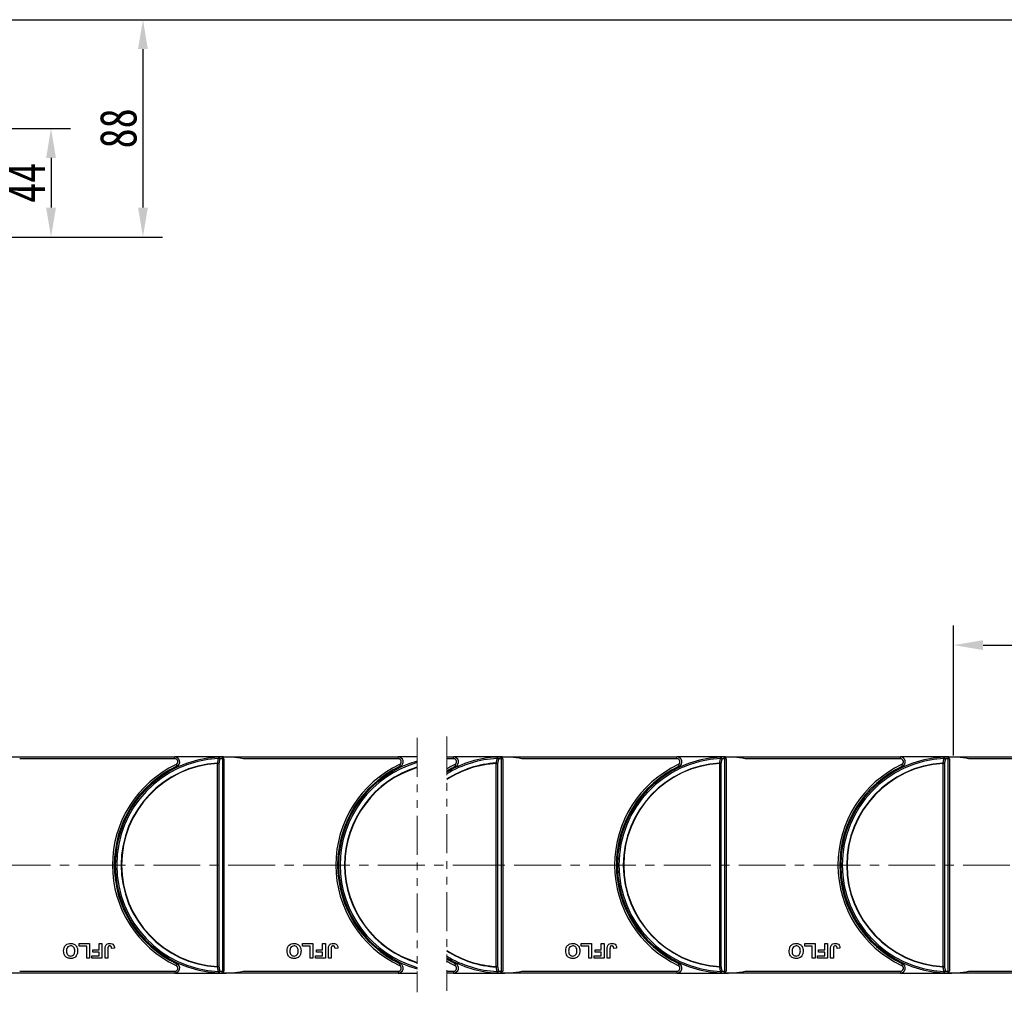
# Model space of a CAD drawing. Header units: millimetres. Extents: x -1374 to 811, y -432 to 1099.
# Tile 25 of 53: x -33 to 368, y 358 to 755. Entities that reach past the tile are written whole.
import ezdxf

# ---------------------------------------------------------------- set-up
doc = ezdxf.new("R2010")
doc.units = ezdxf.units.MM
doc.linetypes.add('CENTERX2', pattern=[20.32, 12.7, -2.54, 2.54, -2.54])
doc.linetypes.add('PHANTOM2', pattern=[31.75, 15.875, -3.175, 3.175, -3.175, 3.175, -3.175])
doc.styles.get("Standard").update_dxf_attribs({"font": '仿宋_GB2312.ttf', "width": 0.8})
doc.dimstyles.new('ISO-60.1', dxfattribs={"dimtxt": 15, "dimasz": 12, "dimexe": 8, "dimexo": 0.625, "dimgap": 2.5, "dimtad": 1, "dimdsep": 46, "dimtxsty": 'Standard', "dimcen": 2.5, "dimadec": 0, "dimazin": 0, "dimtfac": 1, "dimtmove": 0, "dimatfit": 3, "dimfxl": 0, "dimarcsym": 0})

# ---------------------------------------------------------------- blocks, each defined once
blk = doc.blocks.new('*D3908')
at = {"color": 0, "lineweight": -2}
for p, q in [((-82.04, 754.57), (24.99, 754.57)), ((16.99, 742.57), (16.99, 678.04)), ((-82.04, 666.04), (24.99, 666.04))]:
    blk.add_line(p, q, dxfattribs=at)
at = {"color": 0, "lineweight": 9}
for points in [[(14.99, 742.57), (18.99, 742.57), (16.99, 754.57)], [(14.99, 678.04), (18.99, 678.04), (16.99, 666.04)]]:
    blk.add_solid(points, dxfattribs=at)
at = {"layer": 'Defpoints', "color": 0, "lineweight": 9}
for p in [(-82.66, 754.57), (-82.66, 666.04), (16.99, 666.04)]:
    blk.add_point(p, dxfattribs=at)
at = {"color": 0, "lineweight": 9, "insert": (6.99, 710.31), "char_height": 15, "attachment_point": 5, "rotation": 90}
blk.add_mtext('88', dxfattribs=at)
blk = doc.blocks.new('*D3909')
at = {"color": 0, "lineweight": -2}
for p, q in [((-57.74, 710.31), (-12.45, 710.31)), ((-20.45, 698.31), (-20.45, 678.04)), ((-57.74, 666.04), (-12.45, 666.04))]:
    blk.add_line(p, q, dxfattribs=at)
at = {"color": 0, "lineweight": 9}
for points in [[(-22.45, 698.31), (-18.45, 698.31), (-20.45, 710.31)], [(-22.45, 678.04), (-18.45, 678.04), (-20.45, 666.04)]]:
    blk.add_solid(points, dxfattribs=at)
at = {"layer": 'Defpoints', "color": 0, "lineweight": 9}
for p in [(-58.37, 710.31), (-58.37, 666.04), (-20.45, 666.04)]:
    blk.add_point(p, dxfattribs=at)
at = {"color": 0, "lineweight": 9, "insert": (-30.45, 688.17), "char_height": 15, "attachment_point": 5, "rotation": 90}
blk.add_mtext('44', dxfattribs=at)
blk = doc.blocks.new('*D3911')
at = {"color": 0, "lineweight": -2}
for p, q in [((347.21, 454.91), (347.21, 507.87)), ((438.21, 454.91), (438.21, 507.87)), ((359.21, 499.87), (426.21, 499.87))]:
    blk.add_line(p, q, dxfattribs=at)
at = {"color": 0, "lineweight": 9}
for points in [[(359.21, 501.87), (359.21, 497.87), (347.21, 499.87)], [(426.21, 501.87), (426.21, 497.87), (438.21, 499.87)]]:
    blk.add_solid(points, dxfattribs=at)
at = {"layer": 'Defpoints', "color": 0, "lineweight": 9}
for p in [(438.21, 499.87), (347.21, 454.28), (438.21, 454.28)]:
    blk.add_point(p, dxfattribs=at)
at = {"color": 0, "lineweight": 9, "insert": (392.71, 509.87), "char_height": 15, "attachment_point": 5}
blk.add_mtext('91', dxfattribs=at)
blk = doc.blocks.new('*D3913')
at = {"color": 0, "lineweight": -2}
for p, q in [((-31.24, 754.57), (662.62, 754.57)), ((654.62, 742.57), (654.62, 378.06)), ((564.37, 366.06), (662.62, 366.06))]:
    blk.add_line(p, q, dxfattribs=at)
at = {"color": 0, "lineweight": 9}
for points in [[(652.62, 742.57), (656.62, 742.57), (654.62, 754.57)], [(652.62, 378.06), (656.62, 378.06), (654.62, 366.06)]]:
    blk.add_solid(points, dxfattribs=at)
at = {"layer": 'Defpoints', "color": 0, "lineweight": 9}
for p in [(-31.86, 754.57), (563.75, 366.06), (654.62, 366.06)]:
    blk.add_point(p, dxfattribs=at)
at = {"color": 0, "lineweight": 9, "insert": (644.62, 560.32), "char_height": 15, "attachment_point": 5, "rotation": 90}
blk.add_mtext('2R+88', dxfattribs=at)

msp = doc.modelspace()

# ---------------------------------------------------------------- linework, layer by layer
at = {"color": 3, "linetype": 'PHANTOM2', "lineweight": 9}
for p, q in [((128.733, 462.165), (128.732, 358.492)), ((140.779, 462.728), (140.777, 359.054))]:
    msp.add_line(p, q, dxfattribs=at)
at = {"color": 7, "linetype": 'Continuous', "lineweight": 25}
for p, q in [((-40.992, 454.329), (29.976, 454.329)), ((29.976, 453.579), (-33.213, 453.579)), ((29.976, 453.579), (29.976, 454.329)), ((49.698, 454.329), (29.976, 454.329)), ((49.85, 453.736), (49.248, 454.185)), ((49.478, 367.085), (49.478, 453.572)), ((49.698, 454.329), (50.008, 454.329)), ((49.853, 453.579), (50.008, 453.579)), ((50.008, 454.329), (120.976, 454.329)), ((50.008, 454.329), (50.008, 454.327)), ((50.008, 453.579), (50.008, 367.079)), ((120.976, 453.579), (57.787, 453.579)), ((120.976, 453.579), (120.976, 454.329)), ((128.733, 454.329), (120.976, 454.329)), ((140.779, 454.329), (143.512, 454.329)), ((143.512, 453.579), (140.779, 453.579)), ((143.512, 453.579), (143.512, 454.329)), ((163.234, 454.329), (143.512, 454.329)), ((163.386, 453.736), (162.784, 454.185)), ((163.015, 367.085), (163.015, 453.572)), ((163.234, 454.329), (163.545, 454.329)), ((163.39, 453.579), (163.545, 453.579)), ((163.545, 454.329), (234.512, 454.329)), ((163.545, 454.329), (163.545, 454.327)), ((163.545, 453.579), (163.545, 367.079)), ((234.512, 453.579), (171.324, 453.579)), ((234.512, 453.579), (234.512, 454.329)), ((254.234, 454.329), (234.512, 454.329)), ((254.386, 453.736), (253.784, 454.185)), ((254.015, 367.085), (254.015, 453.572)), ((254.234, 454.329), (254.545, 454.329)), ((254.39, 453.579), (254.545, 453.579)), ((254.545, 454.329), (325.512, 454.329)), ((254.545, 454.329), (254.545, 454.327)), ((254.545, 453.579), (254.545, 367.079)), ((325.512, 453.579), (262.324, 453.579)), ((325.512, 453.579), (325.512, 454.329)), ((345.234, 454.329), (325.512, 454.329)), ((345.386, 453.736), (344.784, 454.185)), ((345.015, 367.085), (345.015, 453.572)), ((345.234, 454.329), (345.545, 454.329)), ((345.39, 453.579), (345.545, 453.579)), ((345.545, 454.329), (416.512, 454.329)), ((345.545, 454.329), (345.545, 454.327)), ((345.545, 453.579), (345.545, 367.079)), ((416.512, 453.579), (353.324, 453.579)), ((47.387, 368.967), (47.387, 451.69)), ((47.387, 451.69), (47.917, 451.69)), ((47.917, 451.69), (47.917, 368.967)), ((160.924, 368.967), (160.924, 451.69)), ((160.924, 451.69), (161.454, 451.69)), ((161.454, 451.69), (161.454, 368.967)), ((251.924, 368.967), (251.924, 451.69)), ((251.924, 451.69), (252.454, 451.69)), ((252.454, 451.69), (252.454, 368.967)), ((342.924, 368.967), (342.924, 451.69)), ((342.924, 451.69), (343.454, 451.69)), ((343.454, 451.69), (343.454, 368.967)), ((6.307, 417.629), (5.902, 417.629)), ((97.307, 417.629), (96.902, 417.629)), ((210.844, 417.629), (210.439, 417.629)), ((301.844, 417.629), (301.439, 417.629)), ((5.902, 403.029), (6.307, 403.029)), ((96.902, 403.029), (97.307, 403.029)), ((210.439, 403.029), (210.844, 403.029)), ((301.439, 403.029), (301.844, 403.029)), ((-8.995, 377.329), (-8.995, 378.329)), ((-8.995, 378.329), (-4.765, 378.329)), ((-5.919, 377.329), (-8.995, 377.329)), ((-5.919, 372.329), (-5.919, 377.329)), ((-4.765, 378.329), (-4.765, 372.329)), ((-0.842, 378.329), (0.312, 378.329)), ((-0.842, 375.79), (-0.842, 378.329)), ((0.312, 378.329), (0.312, 372.329)), ((82.005, 377.329), (82.005, 378.329)), ((82.005, 378.329), (86.235, 378.329)), ((85.081, 377.329), (82.005, 377.329)), ((85.081, 372.329), (85.081, 377.329)), ((86.235, 378.329), (86.235, 372.329)), ((90.158, 375.79), (90.158, 378.329)), ((90.158, 378.329), (91.312, 378.329)), ((91.312, 378.329), (91.312, 372.329)), ((195.541, 377.329), (195.541, 378.329)), ((195.541, 378.329), (199.772, 378.329)), ((198.618, 377.329), (195.541, 377.329)), ((198.618, 372.329), (198.618, 377.329)), ((199.772, 378.329), (199.772, 372.329)), ((203.695, 375.79), (203.695, 378.329)), ((203.695, 378.329), (204.849, 378.329)), ((204.849, 378.329), (204.849, 372.329)), ((286.541, 377.329), (286.541, 378.329)), ((286.541, 378.329), (290.772, 378.329)), ((289.618, 377.329), (286.541, 377.329)), ((289.618, 372.329), (289.618, 377.329)), ((290.772, 378.329), (290.772, 372.329)), ((294.695, 375.79), (294.695, 378.329)), ((294.695, 378.329), (295.849, 378.329)), ((295.849, 378.329), (295.849, 372.329)), ((-3.765, 372.329), (-3.765, 373.329)), ((-3.765, 373.329), (-0.842, 373.329)), ((-3.38, 374.79), (-3.38, 375.79)), ((-3.38, 375.79), (-0.842, 375.79)), ((-0.842, 374.79), (-3.38, 374.79)), ((-0.842, 373.329), (-0.842, 374.79)), ((1.543, 372.329), (1.543, 376.111)), ((2.697, 376.212), (2.697, 372.329)), ((5.389, 376.405), (4.235, 376.329)), ((87.235, 372.329), (87.235, 373.329)), ((87.235, 373.329), (90.158, 373.329)), ((87.62, 374.79), (87.62, 375.79)), ((87.62, 375.79), (90.158, 375.79)), ((90.158, 374.79), (87.62, 374.79)), ((90.158, 373.329), (90.158, 374.79)), ((92.543, 372.329), (92.543, 376.111)), ((93.697, 376.212), (93.697, 372.329)), ((96.389, 376.405), (95.235, 376.329)), ((200.772, 373.329), (203.695, 373.329)), ((200.772, 372.329), (200.772, 373.329)), ((201.157, 375.79), (203.695, 375.79)), ((201.157, 374.79), (201.157, 375.79)), ((203.695, 374.79), (201.157, 374.79)), ((203.695, 373.329), (203.695, 374.79)), ((206.08, 372.329), (206.08, 376.111)), ((207.234, 376.212), (207.234, 372.329)), ((209.926, 376.405), (208.772, 376.329)), ((291.772, 373.329), (294.695, 373.329)), ((291.772, 372.329), (291.772, 373.329)), ((292.157, 374.79), (292.157, 375.79)), ((292.157, 375.79), (294.695, 375.79)), ((294.695, 374.79), (292.157, 374.79)), ((294.695, 373.329), (294.695, 374.79)), ((297.08, 372.329), (297.08, 376.111)), ((298.234, 376.212), (298.234, 372.329)), ((300.926, 376.405), (299.772, 376.329)), ((-4.765, 372.329), (-5.919, 372.329)), ((0.312, 372.329), (-3.765, 372.329)), ((2.697, 372.329), (1.543, 372.329)), ((86.235, 372.329), (85.081, 372.329)), ((91.312, 372.329), (87.235, 372.329)), ((93.697, 372.329), (92.543, 372.329)), ((199.772, 372.329), (198.618, 372.329)), ((204.849, 372.329), (200.772, 372.329)), ((207.234, 372.329), (206.08, 372.329)), ((290.772, 372.329), (289.618, 372.329)), ((295.849, 372.329), (291.772, 372.329)), ((298.234, 372.329), (297.08, 372.329)), ((29.976, 366.329), (-40.992, 366.329)), ((-33.213, 367.079), (29.976, 367.079)), ((29.976, 367.079), (29.976, 366.329)), ((29.976, 366.329), (49.698, 366.329)), ((47.917, 368.967), (47.387, 368.967)), ((50.008, 366.329), (49.698, 366.329)), ((49.853, 367.079), (50.008, 367.079)), ((50.008, 366.33), (50.008, 366.329)), ((120.976, 366.329), (50.008, 366.329)), ((57.787, 367.079), (120.976, 367.079)), ((120.976, 367.079), (120.976, 366.329)), ((120.976, 366.329), (128.732, 366.329)), ((140.778, 367.079), (143.512, 367.079)), ((143.512, 366.329), (140.778, 366.329)), ((143.512, 367.079), (143.512, 366.329)), ((143.512, 366.329), (163.234, 366.329)), ((161.454, 368.967), (160.924, 368.967)), ((163.545, 366.329), (163.234, 366.329)), ((163.39, 367.079), (163.545, 367.079)), ((163.545, 366.33), (163.545, 366.329)), ((234.512, 366.329), (163.545, 366.329)), ((171.324, 367.079), (234.512, 367.079)), ((234.512, 367.079), (234.512, 366.329)), ((234.512, 366.329), (254.234, 366.329)), ((252.454, 368.967), (251.924, 368.967)), ((254.545, 366.329), (254.234, 366.329)), ((254.39, 367.079), (254.545, 367.079)), ((254.545, 366.33), (254.545, 366.329)), ((325.512, 366.329), (254.545, 366.329)), ((262.324, 367.079), (325.512, 367.079)), ((325.512, 367.079), (325.512, 366.329)), ((325.512, 366.329), (345.234, 366.329)), ((343.454, 368.967), (342.924, 368.967)), ((345.545, 366.329), (345.234, 366.329)), ((345.39, 367.079), (345.545, 367.079)), ((345.545, 366.33), (345.545, 366.329)), ((416.512, 366.329), (345.545, 366.329)), ((353.324, 367.079), (416.512, 367.079))]:
    msp.add_line(p, q, dxfattribs=at)
at = {"color": 1, "linetype": 'CENTERX2', "lineweight": 13, "ltscale": 1.5}
for p, q in [((-313.992, 410.329), (162.491, 410.329)), ((583.53, 410.329), (149.543, 410.329))]:
    msp.add_line(p, q, dxfattribs=at)
at = {"color": 7, "linetype": 'Continuous', "lineweight": 25, "flags": 128}
for points in [[(47.718, 454.284), (47.719, 454.273), (47.72, 454.24), (47.723, 454.187), (47.726, 454.114), (47.73, 454.025), (47.735, 453.92), (47.74, 453.805), (47.745, 453.682)], [(161.255, 454.284), (161.255, 454.273), (161.257, 454.24), (161.259, 454.187), (161.262, 454.114), (161.267, 454.025), (161.271, 453.92), (161.276, 453.805), (161.282, 453.682)], [(252.255, 454.284), (252.255, 454.273), (252.257, 454.24), (252.259, 454.187), (252.262, 454.114), (252.267, 454.025), (252.271, 453.92), (252.276, 453.805), (252.282, 453.682)], [(343.255, 454.284), (343.255, 454.273), (343.257, 454.24), (343.259, 454.187), (343.262, 454.114), (343.267, 454.025), (343.271, 453.92), (343.276, 453.805), (343.282, 453.682)], [(30.507, 451.197), (30.569, 451.065), (30.629, 450.937), (30.684, 450.82), (30.732, 450.717), (30.772, 450.633), (30.801, 450.57), (30.82, 450.531), (30.826, 450.518)], [(47.379, 451.837), (47.38, 451.818), (47.381, 451.8), (47.382, 451.782), (47.383, 451.764), (47.384, 451.745), (47.385, 451.727), (47.386, 451.708), (47.387, 451.69)], [(121.507, 451.197), (121.569, 451.065), (121.629, 450.937), (121.684, 450.82), (121.732, 450.717), (121.772, 450.633), (121.801, 450.57), (121.82, 450.531), (121.826, 450.518)], [(144.044, 451.197), (144.106, 451.065), (144.166, 450.937), (144.221, 450.82), (144.269, 450.717), (144.309, 450.633), (144.338, 450.57), (144.356, 450.531), (144.362, 450.518)], [(160.916, 451.837), (160.917, 451.818), (160.918, 451.8), (160.919, 451.782), (160.92, 451.764), (160.921, 451.745), (160.922, 451.727), (160.923, 451.708), (160.924, 451.69)], [(235.044, 451.197), (235.106, 451.065), (235.166, 450.937), (235.221, 450.82), (235.269, 450.717), (235.309, 450.633), (235.338, 450.57), (235.356, 450.531), (235.362, 450.518)], [(326.044, 451.197), (326.106, 451.065), (326.166, 450.937), (326.221, 450.82), (326.269, 450.717), (326.309, 450.633), (326.338, 450.57), (326.356, 450.531), (326.362, 450.518)], [(30.507, 369.46), (30.569, 369.592), (30.629, 369.72), (30.684, 369.837), (30.732, 369.94), (30.772, 370.025), (30.801, 370.087), (30.82, 370.126), (30.826, 370.139)], [(121.507, 369.46), (121.569, 369.592), (121.629, 369.72), (121.684, 369.837), (121.732, 369.94), (121.772, 370.025), (121.801, 370.087), (121.82, 370.126), (121.826, 370.139)], [(144.044, 369.46), (144.106, 369.592), (144.166, 369.72), (144.221, 369.837), (144.269, 369.94), (144.309, 370.025), (144.338, 370.087), (144.356, 370.126), (144.362, 370.139)], [(235.044, 369.46), (235.106, 369.592), (235.166, 369.72), (235.221, 369.837), (235.269, 369.94), (235.309, 370.025), (235.338, 370.087), (235.356, 370.126), (235.362, 370.139)], [(326.044, 369.46), (326.106, 369.592), (326.166, 369.72), (326.221, 369.837), (326.269, 369.94), (326.309, 370.025), (326.338, 370.087), (326.356, 370.126), (326.362, 370.139)], [(47.387, 368.967), (47.386, 368.949), (47.385, 368.93), (47.384, 368.912), (47.383, 368.894), (47.382, 368.875), (47.381, 368.857), (47.38, 368.839), (47.379, 368.82)], [(47.745, 366.975), (47.74, 366.852), (47.735, 366.737), (47.73, 366.633), (47.726, 366.543), (47.723, 366.47), (47.72, 366.417), (47.719, 366.384), (47.718, 366.373)], [(160.924, 368.967), (160.923, 368.949), (160.922, 368.93), (160.921, 368.912), (160.92, 368.894), (160.919, 368.875), (160.918, 368.857), (160.917, 368.839), (160.916, 368.82)], [(161.282, 366.975), (161.276, 366.852), (161.271, 366.737), (161.267, 366.633), (161.262, 366.543), (161.259, 366.47), (161.257, 366.417), (161.255, 366.384), (161.255, 366.373)], [(252.282, 366.975), (252.276, 366.852), (252.271, 366.737), (252.267, 366.633), (252.262, 366.543), (252.259, 366.47), (252.257, 366.417), (252.255, 366.384), (252.255, 366.373)], [(343.282, 366.975), (343.276, 366.852), (343.271, 366.737), (343.267, 366.633), (343.262, 366.543), (343.259, 366.47), (343.257, 366.417), (343.255, 366.384), (343.255, 366.373)]]:
    msp.add_lwpolyline(points, dxfattribs=at)
at = {"color": 7, "linetype": 'Continuous', "lineweight": 25}
for centre, radius, start, end in [((49.698, 410.329), 44, 92.57859, 267.42141), ((49.698, 410.329), 43.397, 92.57859, 267.42141), ((29.976, 452.329), 2, 295.15349, 90), ((29.976, 452.329), 1.25, 295.15349, 90), ((49.698, 410.329), 44, 91.40525, 92.57859), ((47.61, 453.615), 0.677, 353.16756, 80.78199), ((47.202, 450.641), 3.089, 69.5275, 79.86596), ((50.228, 410.329), 43.25, 90.99361, 92.57859), ((49.698, 410.329), 44, 79.40598, 91.40525), ((48.599, 453.592), 0.88, 358.72417, 42.44528), ((46.276, 453.579), 3.577, 359.99234, 2.50831), ((120.976, 452.329), 2, 295.15349, 90), ((120.976, 452.329), 1.25, 295.15349, 90), ((163.234, 410.329), 44, 92.57859, 120.68742), ((163.234, 410.329), 43.397, 92.57859, 121.161), ((143.512, 452.329), 2, 295.15349, 90), ((143.512, 452.329), 1.25, 295.15349, 90), ((163.234, 410.329), 44, 91.40525, 92.57859), ((161.146, 453.615), 0.677, 353.16632, 80.78032), ((160.739, 450.642), 3.088, 69.52419, 79.86764), ((163.765, 410.329), 43.25, 90.99361, 92.57859), ((163.234, 410.329), 44, 79.40598, 91.40525), ((162.135, 453.592), 0.88, 358.7258, 42.43878), ((159.738, 453.577), 3.651, 0.0288, 2.49359), ((254.234, 410.329), 44, 92.57859, 267.42141), ((254.234, 410.329), 43.397, 92.57859, 267.42141), ((234.512, 452.329), 2, 295.15349, 90), ((234.512, 452.329), 1.25, 295.15349, 90), ((254.234, 410.329), 44, 91.40525, 92.57859), ((252.146, 453.615), 0.677, 353.1688, 80.78365), ((251.739, 450.642), 3.088, 69.52588, 79.8692), ((254.765, 410.329), 43.25, 90.99361, 92.57859), ((254.234, 410.329), 44, 79.40598, 91.40525), ((253.136, 453.592), 0.879, 358.72005, 42.45429), ((250.888, 453.581), 3.502, 359.95442, 2.52449), ((345.234, 410.329), 44, 92.57859, 267.42141), ((345.234, 410.329), 43.397, 92.57859, 267.42141), ((325.512, 452.329), 2, 295.15349, 90), ((325.512, 452.329), 1.25, 295.15349, 90), ((345.234, 410.329), 44, 91.40525, 92.57859), ((343.146, 453.615), 0.677, 353.16423, 80.7824), ((342.739, 450.642), 3.088, 69.52419, 79.86764), ((345.765, 410.329), 43.25, 90.99361, 92.57859), ((345.234, 410.329), 44, 79.40598, 91.40525), ((344.135, 453.592), 0.88, 358.72936, 42.44498), ((342.028, 453.583), 3.362, 359.92263, 2.59976), ((49.698, 410.329), 45.15, 115.15349, 244.84651), ((49.698, 410.329), 44.4, 115.15349, 244.84651), ((49.698, 410.329), 41.573, 93.19752, 266.80248), ((49.698, 410.329), 41.426, 93.19752, 266.80248), ((46.836, 448.786), 3.099, 69.57796, 79.91288), ((140.698, 410.329), 45.15, 115.15349, 244.84651), ((140.698, 410.329), 44.4, 115.15349, 244.84651), ((140.698, 410.329), 44, 105.77863, 254.21961), ((140.698, 410.329), 43.397, 106.0037, 253.99454), ((140.698, 410.329), 41.573, 106.72618, 253.27206), ((140.698, 410.329), 41.426, 106.78732, 253.21091), ((163.234, 410.329), 41.573, 93.19752, 122.69396), ((163.234, 410.329), 41.426, 93.19752, 122.82463), ((163.234, 410.329), 45.15, 115.15349, 119.82514), ((163.234, 410.329), 44.4, 115.15349, 120.38157), ((160.372, 448.783), 3.101, 69.58202, 79.90882), ((254.234, 410.329), 45.15, 115.15349, 244.84651), ((254.234, 410.329), 44.4, 115.15349, 244.84651), ((254.234, 410.329), 41.573, 93.19752, 266.80248), ((254.234, 410.329), 41.426, 93.19752, 266.80248), ((229.905, 450.53), 22.049, 3.01447, 3.39671), ((251.373, 448.785), 3.1, 69.58048, 79.91357), ((345.234, 410.329), 45.15, 115.15349, 244.84651), ((345.234, 410.329), 44.4, 115.15349, 244.84651), ((345.234, 410.329), 41.573, 93.19752, 266.80248), ((345.234, 410.329), 41.426, 93.19752, 266.80248), ((386.661, 454.213), 43.81, 183.1094, 183.30177), ((342.372, 448.785), 3.1, 69.57979, 79.91105), ((163.234, 410.329), 41.426, 237.1736, 266.80248), ((163.234, 410.329), 41.573, 237.30428, 266.80248), ((163.234, 410.329), 43.397, 238.83723, 267.42141), ((29.976, 368.329), 2, 270, 64.84651), ((29.976, 368.329), 1.25, 270, 64.84651), ((120.976, 368.329), 2, 270, 64.84651), ((120.976, 368.329), 1.25, 270, 64.84651), ((163.234, 410.329), 44, 239.31082, 267.42141), ((163.234, 410.329), 44.4, 239.61667, 244.84651), ((163.234, 410.329), 45.15, 240.17309, 244.84651), ((143.512, 368.329), 2, 270, 64.84651), ((143.512, 368.329), 1.25, 270, 64.84651), ((234.512, 368.329), 2, 270, 64.84651), ((234.512, 368.329), 1.25, 270, 64.84651), ((325.512, 368.329), 2, 270, 64.84651), ((325.512, 368.329), 1.25, 270, 64.84651), ((46.836, 371.871), 3.099, 280.08712, 290.42204), ((47.61, 367.042), 0.677, 279.21658, 6.83388), ((49.698, 410.329), 44, 267.42141, 268.59475), ((47.202, 370.017), 3.089, 280.13404, 290.4725), ((50.228, 410.329), 43.25, 267.42141, 269.00639), ((49.698, 410.329), 44, 268.59475, 280.59402), ((48.599, 367.066), 0.88, 317.55799, 1.27438), ((46.279, 367.078), 3.574, 357.49052, 0.00883), ((160.372, 371.874), 3.101, 280.09118, 290.41798), ((161.146, 367.042), 0.677, 279.21968, 6.83368), ((163.234, 410.329), 44, 267.42141, 268.59475), ((160.739, 370.015), 3.088, 280.13236, 290.47581), ((163.765, 410.329), 43.25, 267.42141, 269.00639), ((163.234, 410.329), 44, 268.59475, 280.59402), ((162.135, 367.066), 0.88, 317.56575, 1.27151), ((159.738, 367.08), 3.651, 357.50641, 359.9712), ((233.728, 369.913), 18.22, 356.56313, 357.0257), ((251.373, 371.872), 3.1, 280.08643, 290.41952), ((252.146, 367.042), 0.677, 279.21635, 6.8312), ((254.234, 410.329), 44, 267.42141, 268.59475), ((251.739, 370.015), 3.088, 280.1308, 290.47412), ((254.765, 410.329), 43.25, 267.42141, 269.00639), ((254.234, 410.329), 44, 268.59475, 280.59402), ((253.135, 367.065), 0.879, 317.55024, 1.27726), ((250.888, 367.076), 3.502, 357.47551, 0.04558), ((390.484, 366.23), 47.639, 176.70596, 176.88287), ((342.372, 371.872), 3.1, 280.08895, 290.42021), ((343.146, 367.042), 0.677, 279.2176, 6.83577), ((345.234, 410.329), 44, 267.42141, 268.59475), ((342.739, 370.015), 3.088, 280.13236, 290.47581), ((345.765, 410.329), 43.25, 267.42141, 269.00639), ((345.234, 410.329), 44, 268.59475, 280.59402), ((344.135, 367.066), 0.88, 317.55955, 1.26795), ((342.028, 367.074), 3.362, 357.40024, 0.07737)]:
    msp.add_arc(centre, radius, start, end, dxfattribs=at)
for points, knots in [([(47.379, 451.837), (47.463, 452.258), (47.585, 452.873), (47.707, 453.488), (47.745, 453.682)], [0, 0, 0, 0, 0.68553685, 1, 1, 1, 1]), ([(48.282, 453.535), (48.244, 453.341), (48.122, 452.726), (48.001, 452.111), (47.917, 451.69)], [0, 0, 0, 0, 0.314476, 1, 1, 1, 1]), ([(49.248, 454.185), (49.115, 454.235), (48.911, 454.312), (48.694, 454.314), (48.619, 454.315)], [0, 0, 0, 0, 0.6498294, 1, 1, 1, 1]), ([(49.853, 453.579), (49.795, 453.578), (49.655, 453.578), (49.543, 453.574), (49.478, 453.572)], [0, 0, 0, 0, 0.4157122, 1, 1, 1, 1]), ([(50.008, 453.579), (50.007, 453.58), (49.954, 453.632), (49.901, 453.685), (49.85, 453.736)], [0, 0, 0, 0, 0.0245372, 1, 1, 1, 1]), ([(160.916, 451.837), (160.999, 452.258), (161.121, 452.873), (161.244, 453.488), (161.282, 453.682)], [0, 0, 0, 0, 0.68553388, 1, 1, 1, 1]), ([(161.819, 453.535), (161.781, 453.341), (161.659, 452.726), (161.537, 452.111), (161.454, 451.69)], [0, 0, 0, 0, 0.314474, 1, 1, 1, 1]), ([(162.784, 454.185), (162.652, 454.235), (162.448, 454.312), (162.231, 454.314), (162.155, 454.315)], [0, 0, 0, 0, 0.6497995, 1, 1, 1, 1]), ([(163.39, 453.579), (163.332, 453.578), (163.192, 453.578), (163.08, 453.574), (163.015, 453.572)], [0, 0, 0, 0, 0.4157505, 1, 1, 1, 1]), ([(163.545, 453.579), (163.544, 453.58), (163.491, 453.632), (163.438, 453.685), (163.386, 453.736)], [0, 0, 0, 0, 0.02453486, 1, 1, 1, 1]), ([(251.915, 451.837), (251.999, 452.258), (252.121, 452.873), (252.244, 453.488), (252.282, 453.682)], [0, 0, 0, 0, 0.68553983, 1, 1, 1, 1]), ([(252.819, 453.535), (252.781, 453.341), (252.659, 452.726), (252.537, 452.111), (252.454, 451.69)], [0, 0, 0, 0, 0.31447989, 1, 1, 1, 1]), ([(253.784, 454.185), (253.652, 454.235), (253.448, 454.312), (253.231, 454.314), (253.155, 454.315)], [0, 0, 0, 0, 0.6498593, 1, 1, 1, 1]), ([(254.39, 453.579), (254.332, 453.578), (254.192, 453.578), (254.08, 453.574), (254.015, 453.572)], [0, 0, 0, 0, 0.415674, 1, 1, 1, 1]), ([(254.545, 453.579), (254.544, 453.58), (254.491, 453.632), (254.438, 453.685), (254.386, 453.736)], [0, 0, 0, 0, 0.02453486, 1, 1, 1, 1]), ([(342.916, 451.837), (342.999, 452.258), (343.121, 452.873), (343.244, 453.488), (343.282, 453.682)], [0, 0, 0, 0, 0.68553388, 1, 1, 1, 1]), ([(343.819, 453.535), (343.781, 453.341), (343.659, 452.726), (343.537, 452.111), (343.454, 451.69)], [0, 0, 0, 0, 0.314474, 1, 1, 1, 1]), ([(344.784, 454.185), (344.652, 454.235), (344.448, 454.312), (344.231, 454.314), (344.155, 454.315)], [0, 0, 0, 0, 0.6498593, 1, 1, 1, 1]), ([(345.39, 453.579), (345.332, 453.578), (345.192, 453.578), (345.08, 453.574), (345.015, 453.572)], [0, 0, 0, 0, 0.415674, 1, 1, 1, 1]), ([(345.545, 453.579), (345.544, 453.58), (345.491, 453.632), (345.438, 453.685), (345.386, 453.736)], [0, 0, 0, 0, 0.02453486, 1, 1, 1, 1]), ([(-15.303, 375.337), (-15.274, 375.781), (-15.215, 376.665), (-14.515, 377.74), (-13.509, 378.33), (-12.814, 378.38), (-12.465, 378.405)], [0, 0, 0, 0, 0.280559, 0.5594744, 0.7794223, 1, 1, 1, 1]), ([(-12.463, 377.405), (-12.748, 377.369), (-13.318, 377.295), (-14.066, 376.502), (-14.118, 375.761), (-14.149, 375.308)], [0, 0, 0, 0, 0.2799818, 0.5597535, 1, 1, 1, 1]), ([(-12.465, 378.405), (-12.022, 378.365), (-11.136, 378.285), (-10.142, 377.455), (-9.668, 376.405), (-9.63, 375.712), (-9.611, 375.365)], [0, 0, 0, 0, 0.2799387, 0.5587152, 0.7790516, 1, 1, 1, 1]), ([(-10.765, 375.325), (-10.778, 375.609), (-10.806, 376.175), (-11.183, 376.897), (-11.794, 377.339), (-12.24, 377.383), (-12.463, 377.405)], [0, 0, 0, 0, 0.2810114, 0.5601254, 0.7799445, 1, 1, 1, 1]), ([(1.543, 376.111), (1.544, 376.327), (1.547, 376.712), (1.635, 377.087), (1.674, 377.252)], [0, 0, 0, 0, 0.560306, 1, 1, 1, 1]), ([(1.674, 377.252), (1.768, 377.451), (1.957, 377.85), (2.618, 378.334), (3.188, 378.378), (3.536, 378.405)], [0, 0, 0, 0, 0.2801298, 0.5603097, 1, 1, 1, 1]), ([(3.461, 377.405), (3.322, 377.396), (3.113, 377.382), (2.883, 377.216), (2.693, 376.841), (2.695, 376.492), (2.697, 376.212)], [0, 0, 0, 0, 0.2493961, 0.374431, 0.4994604, 1, 1, 1, 1]), ([(4.079, 377.075), (4.039, 377.131), (3.959, 377.243), (3.747, 377.378), (3.569, 377.395), (3.461, 377.405)], [0, 0, 0, 0, 0.2807528, 0.56092794, 1, 1, 1, 1]), ([(3.536, 378.405), (3.829, 378.384), (4.412, 378.341), (5.077, 377.796), (5.354, 377.089), (5.378, 376.634), (5.389, 376.405)], [0, 0, 0, 0, 0.2802337, 0.5584203, 0.7788358, 1, 1, 1, 1]), ([(4.235, 376.329), (4.229, 376.473), (4.219, 376.732), (4.122, 376.97), (4.079, 377.075)], [0, 0, 0, 0, 0.561, 1, 1, 1, 1]), ([(75.697, 375.337), (75.726, 375.781), (75.785, 376.665), (76.485, 377.74), (77.491, 378.33), (78.186, 378.38), (78.535, 378.405)], [0, 0, 0, 0, 0.2805582, 0.559475, 0.7794226, 1, 1, 1, 1]), ([(78.537, 377.405), (78.252, 377.369), (77.682, 377.295), (76.934, 376.502), (76.882, 375.761), (76.851, 375.308)], [0, 0, 0, 0, 0.2799825, 0.5597514, 1, 1, 1, 1]), ([(78.535, 378.405), (78.978, 378.365), (79.864, 378.285), (80.858, 377.455), (81.332, 376.405), (81.37, 375.712), (81.389, 375.365)], [0, 0, 0, 0, 0.2799387, 0.5587152, 0.7790516, 1, 1, 1, 1]), ([(80.235, 375.325), (80.222, 375.609), (80.194, 376.175), (79.817, 376.897), (79.206, 377.339), (78.76, 377.383), (78.537, 377.405)], [0, 0, 0, 0, 0.2810103, 0.5601262, 0.7799449, 1, 1, 1, 1]), ([(92.543, 376.111), (92.544, 376.327), (92.547, 376.712), (92.635, 377.087), (92.674, 377.252)], [0, 0, 0, 0, 0.56030428, 1, 1, 1, 1]), ([(92.674, 377.252), (92.768, 377.451), (92.957, 377.85), (93.618, 378.334), (94.188, 378.378), (94.536, 378.405)], [0, 0, 0, 0, 0.2801261, 0.5603106, 1, 1, 1, 1]), ([(94.461, 377.405), (94.322, 377.396), (94.113, 377.382), (93.883, 377.216), (93.693, 376.841), (93.695, 376.492), (93.697, 376.212)], [0, 0, 0, 0, 0.2493885, 0.3744241, 0.4994587, 1, 1, 1, 1]), ([(95.079, 377.075), (95.039, 377.131), (94.959, 377.243), (94.747, 377.378), (94.569, 377.395), (94.461, 377.405)], [0, 0, 0, 0, 0.2807613, 0.5609148, 1, 1, 1, 1]), ([(94.536, 378.405), (94.829, 378.384), (95.412, 378.341), (96.077, 377.796), (96.354, 377.089), (96.378, 376.634), (96.389, 376.405)], [0, 0, 0, 0, 0.2802393, 0.5584191, 0.7788352, 1, 1, 1, 1]), ([(95.235, 376.329), (95.229, 376.473), (95.219, 376.732), (95.122, 376.97), (95.079, 377.075)], [0, 0, 0, 0, 0.5610045, 1, 1, 1, 1]), ([(189.234, 375.337), (189.263, 375.781), (189.322, 376.665), (190.022, 377.74), (191.028, 378.33), (191.723, 378.38), (192.071, 378.405)], [0, 0, 0, 0, 0.2805577, 0.559475, 0.7794285, 1, 1, 1, 1]), ([(192.074, 377.405), (191.788, 377.369), (191.218, 377.295), (190.471, 376.502), (190.419, 375.761), (190.387, 375.308)], [0, 0, 0, 0, 0.2799823, 0.559744, 1, 1, 1, 1]), ([(192.071, 378.405), (192.515, 378.365), (193.401, 378.285), (194.395, 377.455), (194.868, 376.405), (194.907, 375.712), (194.926, 375.365)], [0, 0, 0, 0, 0.2799449, 0.5587165, 0.7790502, 1, 1, 1, 1]), ([(193.772, 375.325), (193.758, 375.609), (193.731, 376.175), (193.353, 376.897), (192.743, 377.339), (192.297, 377.383), (192.074, 377.405)], [0, 0, 0, 0, 0.2810077, 0.5601269, 0.7799363, 1, 1, 1, 1]), ([(206.08, 376.111), (206.081, 376.327), (206.083, 376.712), (206.172, 377.087), (206.211, 377.252)], [0, 0, 0, 0, 0.5602821, 1, 1, 1, 1]), ([(206.211, 377.252), (206.305, 377.451), (206.493, 377.85), (207.154, 378.334), (207.724, 378.378), (208.073, 378.405)], [0, 0, 0, 0, 0.2801153, 0.5603102, 1, 1, 1, 1]), ([(207.998, 377.405), (207.859, 377.396), (207.65, 377.382), (207.419, 377.216), (207.23, 376.841), (207.232, 376.492), (207.234, 376.212)], [0, 0, 0, 0, 0.2493709, 0.3744102, 0.4994359, 1, 1, 1, 1]), ([(208.616, 377.075), (208.576, 377.131), (208.496, 377.243), (208.283, 377.378), (208.106, 377.395), (207.998, 377.405)], [0, 0, 0, 0, 0.2807613, 0.5609148, 1, 1, 1, 1]), ([(208.073, 378.405), (208.365, 378.384), (208.949, 378.341), (209.614, 377.796), (209.891, 377.089), (209.914, 376.634), (209.926, 376.405)], [0, 0, 0, 0, 0.2802314, 0.5584128, 0.7788339, 1, 1, 1, 1]), ([(208.772, 376.329), (208.766, 376.473), (208.756, 376.732), (208.658, 376.97), (208.616, 377.075)], [0, 0, 0, 0, 0.5610063, 1, 1, 1, 1]), ([(280.234, 375.337), (280.263, 375.781), (280.322, 376.665), (281.022, 377.74), (282.028, 378.33), (282.723, 378.38), (283.071, 378.405)], [0, 0, 0, 0, 0.2805587, 0.5594749, 0.7794167, 1, 1, 1, 1]), ([(283.074, 377.405), (282.788, 377.369), (282.218, 377.295), (281.471, 376.502), (281.419, 375.761), (281.387, 375.308)], [0, 0, 0, 0, 0.2799823, 0.559744, 1, 1, 1, 1]), ([(283.071, 378.405), (283.515, 378.365), (284.401, 378.285), (285.395, 377.455), (285.868, 376.405), (285.907, 375.712), (285.926, 375.365)], [0, 0, 0, 0, 0.2799336, 0.5587161, 0.7790508, 1, 1, 1, 1]), ([(284.772, 375.325), (284.758, 375.609), (284.731, 376.175), (284.353, 376.897), (283.743, 377.339), (283.297, 377.383), (283.074, 377.405)], [0, 0, 0, 0, 0.281013, 0.5601256, 0.7799535, 1, 1, 1, 1]), ([(297.08, 376.111), (297.081, 376.327), (297.083, 376.712), (297.172, 377.087), (297.211, 377.252)], [0, 0, 0, 0, 0.5602821, 1, 1, 1, 1]), ([(297.211, 377.252), (297.305, 377.451), (297.493, 377.85), (298.154, 378.334), (298.724, 378.378), (299.072, 378.405)], [0, 0, 0, 0, 0.280121, 0.5603012, 1, 1, 1, 1]), ([(298.998, 377.405), (298.859, 377.396), (298.65, 377.382), (298.419, 377.216), (298.23, 376.841), (298.232, 376.492), (298.234, 376.212)], [0, 0, 0, 0, 0.2494049, 0.3744143, 0.4994392, 1, 1, 1, 1]), ([(299.616, 377.075), (299.576, 377.131), (299.496, 377.243), (299.283, 377.378), (299.106, 377.395), (298.998, 377.405)], [0, 0, 0, 0, 0.2807613, 0.5609148, 1, 1, 1, 1]), ([(299.072, 378.405), (299.365, 378.384), (299.949, 378.341), (300.614, 377.796), (300.891, 377.089), (300.914, 376.634), (300.926, 376.405)], [0, 0, 0, 0, 0.2802466, 0.5584243, 0.7788349, 1, 1, 1, 1]), ([(299.772, 376.329), (299.766, 376.473), (299.756, 376.732), (299.658, 376.97), (299.616, 377.075)], [0, 0, 0, 0, 0.56100274, 1, 1, 1, 1]), ([(-12.449, 372.252), (-12.896, 372.294), (-13.788, 372.379), (-14.781, 373.228), (-15.247, 374.289), (-15.284, 374.987), (-15.303, 375.337)], [0, 0, 0, 0, 0.279826, 0.5586413, 0.7789867, 1, 1, 1, 1]), ([(-14.149, 375.308), (-14.137, 375.026), (-14.112, 374.463), (-13.751, 373.733), (-13.129, 373.308), (-12.685, 373.271), (-12.463, 373.252)], [0, 0, 0, 0, 0.28110105, 0.56001057, 0.77970475, 1, 1, 1, 1]), ([(-12.463, 373.252), (-12.178, 373.285), (-11.607, 373.35), (-10.846, 374.13), (-10.795, 374.871), (-10.765, 375.325)], [0, 0, 0, 0, 0.28026756, 0.55987496, 1, 1, 1, 1]), ([(-9.879, 373.839), (-10.056, 373.52), (-10.373, 372.95), (-10.936, 372.629), (-11.184, 372.487)], [0, 0, 0, 0, 0.5599523, 1, 1, 1, 1]), ([(-9.611, 375.365), (-9.619, 375.072), (-9.634, 374.549), (-9.804, 374.056), (-9.879, 373.839)], [0, 0, 0, 0, 0.56018161, 1, 1, 1, 1]), ([(78.551, 372.252), (78.104, 372.294), (77.212, 372.379), (76.219, 373.228), (75.753, 374.289), (75.716, 374.987), (75.697, 375.337)], [0, 0, 0, 0, 0.2798266, 0.5586402, 0.7789862, 1, 1, 1, 1]), ([(76.851, 375.308), (76.863, 375.026), (76.888, 374.463), (77.249, 373.733), (77.871, 373.308), (78.315, 373.271), (78.537, 373.252)], [0, 0, 0, 0, 0.2811021, 0.5600098, 0.7797044, 1, 1, 1, 1]), ([(78.537, 373.252), (78.822, 373.285), (79.393, 373.35), (80.154, 374.13), (80.205, 374.871), (80.235, 375.325)], [0, 0, 0, 0, 0.2802713, 0.5598777, 1, 1, 1, 1]), ([(81.121, 373.839), (80.944, 373.52), (80.627, 372.95), (80.064, 372.629), (79.816, 372.487)], [0, 0, 0, 0, 0.5599523, 1, 1, 1, 1]), ([(81.389, 375.365), (81.381, 375.072), (81.366, 374.549), (81.196, 374.056), (81.121, 373.839)], [0, 0, 0, 0, 0.5601801, 1, 1, 1, 1]), ([(192.088, 372.252), (191.641, 372.294), (190.749, 372.379), (189.756, 373.228), (189.29, 374.289), (189.252, 374.987), (189.234, 375.337)], [0, 0, 0, 0, 0.2798268, 0.5586406, 0.7789868, 1, 1, 1, 1]), ([(190.387, 375.308), (190.4, 375.026), (190.424, 374.463), (190.786, 373.734), (191.407, 373.308), (191.851, 373.271), (192.074, 373.252)], [0, 0, 0, 0, 0.2810906, 0.560017, 0.7797039, 1, 1, 1, 1]), ([(192.074, 373.252), (192.359, 373.285), (192.929, 373.35), (193.691, 374.13), (193.741, 374.871), (193.772, 375.325)], [0, 0, 0, 0, 0.2802624, 0.5598765, 1, 1, 1, 1]), ([(194.658, 373.839), (194.48, 373.52), (194.164, 372.95), (193.6, 372.629), (193.353, 372.487)], [0, 0, 0, 0, 0.5599523, 1, 1, 1, 1]), ([(194.926, 375.365), (194.918, 375.072), (194.903, 374.549), (194.733, 374.056), (194.658, 373.839)], [0, 0, 0, 0, 0.5601614, 1, 1, 1, 1]), ([(283.088, 372.252), (282.641, 372.294), (281.749, 372.379), (280.756, 373.228), (280.29, 374.289), (280.252, 374.987), (280.234, 375.337)], [0, 0, 0, 0, 0.2798264, 0.5586398, 0.7789856, 1, 1, 1, 1]), ([(281.387, 375.308), (281.4, 375.026), (281.424, 374.463), (281.786, 373.733), (282.407, 373.308), (282.851, 373.271), (283.074, 373.252)], [0, 0, 0, 0, 0.2810886, 0.5600037, 0.7797054, 1, 1, 1, 1]), ([(283.074, 373.252), (283.359, 373.285), (283.929, 373.35), (284.691, 374.13), (284.741, 374.871), (284.772, 375.325)], [0, 0, 0, 0, 0.2802624, 0.5598765, 1, 1, 1, 1]), ([(285.658, 373.839), (285.48, 373.52), (285.164, 372.95), (284.6, 372.629), (284.353, 372.487)], [0, 0, 0, 0, 0.5599601, 1, 1, 1, 1]), ([(285.926, 375.365), (285.918, 375.072), (285.903, 374.549), (285.733, 374.056), (285.658, 373.839)], [0, 0, 0, 0, 0.56016751, 1, 1, 1, 1]), ([(-11.184, 372.487), (-11.414, 372.409), (-11.825, 372.27), (-12.258, 372.257), (-12.449, 372.252)], [0, 0, 0, 0, 0.5595618, 1, 1, 1, 1]), ([(79.816, 372.487), (79.586, 372.409), (79.175, 372.27), (78.742, 372.257), (78.551, 372.252)], [0, 0, 0, 0, 0.5595618, 1, 1, 1, 1]), ([(193.353, 372.487), (193.123, 372.409), (192.712, 372.27), (192.279, 372.257), (192.088, 372.252)], [0, 0, 0, 0, 0.55954892, 1, 1, 1, 1]), ([(284.353, 372.487), (284.123, 372.409), (283.712, 372.27), (283.279, 372.257), (283.088, 372.252)], [0, 0, 0, 0, 0.5595747, 1, 1, 1, 1]), ([(47.745, 366.975), (47.65, 367.457), (47.527, 368.072), (47.405, 368.687), (47.379, 368.82)], [0, 0, 0, 0, 0.78282512, 1, 1, 1, 1]), ([(47.917, 368.967), (48.001, 368.546), (48.122, 367.931), (48.244, 367.316), (48.282, 367.122)], [0, 0, 0, 0, 0.685539, 1, 1, 1, 1]), ([(48.619, 366.342), (48.784, 366.351), (49.003, 366.363), (49.2, 366.451), (49.248, 366.472)], [0, 0, 0, 0, 0.7597088, 1, 1, 1, 1]), ([(49.248, 366.472), (49.426, 366.584), (49.639, 366.719), (49.82, 366.893), (49.85, 366.922)], [0, 0, 0, 0, 0.8352647, 1, 1, 1, 1]), ([(49.478, 367.085), (49.543, 367.083), (49.655, 367.079), (49.795, 367.079), (49.853, 367.079)], [0, 0, 0, 0, 0.58428865, 1, 1, 1, 1]), ([(49.85, 366.922), (49.901, 366.972), (49.954, 367.025), (50.007, 367.077), (50.008, 367.079)], [0, 0, 0, 0, 0.9754628, 1, 1, 1, 1]), ([(161.282, 366.975), (161.186, 367.457), (161.064, 368.072), (160.942, 368.687), (160.916, 368.82)], [0, 0, 0, 0, 0.78282512, 1, 1, 1, 1]), ([(161.454, 368.967), (161.537, 368.546), (161.659, 367.931), (161.781, 367.316), (161.819, 367.122)], [0, 0, 0, 0, 0.685541, 1, 1, 1, 1]), ([(162.155, 366.342), (162.321, 366.351), (162.539, 366.363), (162.737, 366.451), (162.784, 366.472)], [0, 0, 0, 0, 0.7596763, 1, 1, 1, 1]), ([(162.784, 366.472), (162.963, 366.584), (163.176, 366.719), (163.357, 366.893), (163.386, 366.922)], [0, 0, 0, 0, 0.8352888, 1, 1, 1, 1]), ([(163.015, 367.085), (163.08, 367.083), (163.192, 367.079), (163.332, 367.079), (163.39, 367.079)], [0, 0, 0, 0, 0.5842504, 1, 1, 1, 1]), ([(163.386, 366.922), (163.438, 366.972), (163.491, 367.025), (163.544, 367.077), (163.545, 367.079)], [0, 0, 0, 0, 0.97546514, 1, 1, 1, 1]), ([(252.282, 366.975), (252.186, 367.457), (252.064, 368.072), (251.942, 368.687), (251.915, 368.82)], [0, 0, 0, 0, 0.78282512, 1, 1, 1, 1]), ([(252.454, 368.967), (252.537, 368.546), (252.659, 367.931), (252.781, 367.316), (252.819, 367.122)], [0, 0, 0, 0, 0.6855351, 1, 1, 1, 1]), ([(253.155, 366.342), (253.321, 366.351), (253.539, 366.363), (253.737, 366.451), (253.784, 366.472)], [0, 0, 0, 0, 0.7597412, 1, 1, 1, 1]), ([(253.784, 366.472), (253.963, 366.584), (254.176, 366.719), (254.357, 366.893), (254.386, 366.922)], [0, 0, 0, 0, 0.8352406, 1, 1, 1, 1]), ([(254.015, 367.085), (254.08, 367.083), (254.192, 367.079), (254.332, 367.079), (254.39, 367.079)], [0, 0, 0, 0, 0.5843269, 1, 1, 1, 1]), ([(254.386, 366.922), (254.438, 366.972), (254.491, 367.025), (254.544, 367.077), (254.545, 367.079)], [0, 0, 0, 0, 0.97546514, 1, 1, 1, 1]), ([(343.282, 366.975), (343.186, 367.457), (343.064, 368.072), (342.942, 368.687), (342.916, 368.82)], [0, 0, 0, 0, 0.78282512, 1, 1, 1, 1]), ([(343.454, 368.967), (343.537, 368.546), (343.659, 367.931), (343.781, 367.316), (343.819, 367.122)], [0, 0, 0, 0, 0.685541, 1, 1, 1, 1]), ([(344.155, 366.342), (344.321, 366.351), (344.539, 366.363), (344.737, 366.451), (344.784, 366.472)], [0, 0, 0, 0, 0.7596544, 1, 1, 1, 1]), ([(344.784, 366.472), (344.963, 366.584), (345.176, 366.719), (345.356, 366.893), (345.386, 366.922)], [0, 0, 0, 0, 0.8352888, 1, 1, 1, 1]), ([(345.015, 367.085), (345.08, 367.083), (345.192, 367.079), (345.332, 367.079), (345.39, 367.079)], [0, 0, 0, 0, 0.5843269, 1, 1, 1, 1]), ([(345.386, 366.922), (345.438, 366.972), (345.491, 367.025), (345.544, 367.077), (345.545, 367.079)], [0, 0, 0, 0, 0.97546514, 1, 1, 1, 1])]:
    msp.add_open_spline(points, degree=3, knots=knots, dxfattribs=at)

# ---------------------------------------------------------------- dimensions: what is measured, and where the dimension line sits
at = {"color": 5, "lineweight": 9}
for base, p1, p2, text, picture, middle in [((16.991, 666.041), (-82.661, 754.569), (-82.661, 666.041), '88', '*D3908', (6.991, 710.305)), ((654.621, 366.065), (-31.86, 754.569), (563.75, 366.065), '2R+88', '*D3913', (644.621, 560.317)), ((-20.449, 666.041), (-58.366, 710.305), (-58.366, 666.041), '44', '*D3909', (-30.449, 688.173))]:
    dim = msp.add_linear_dim(base=base, p1=p1, p2=p2, angle=90, text=text, dimstyle='ISO-60.1', dxfattribs=at)
    dim.commit()
    dim.dimension.update_dxf_attribs({"geometry": picture, "text_midpoint": middle})
dim = msp.add_linear_dim(base=(438.214, 499.867), p1=(347.214, 454.284), p2=(438.214, 454.284), dimstyle='ISO-60.1', dxfattribs=at)
dim.commit()
dim.dimension.update_dxf_attribs({"geometry": '*D3911', "text_midpoint": (392.714, 509.867)})

doc.saveas('drawing.dxf')
